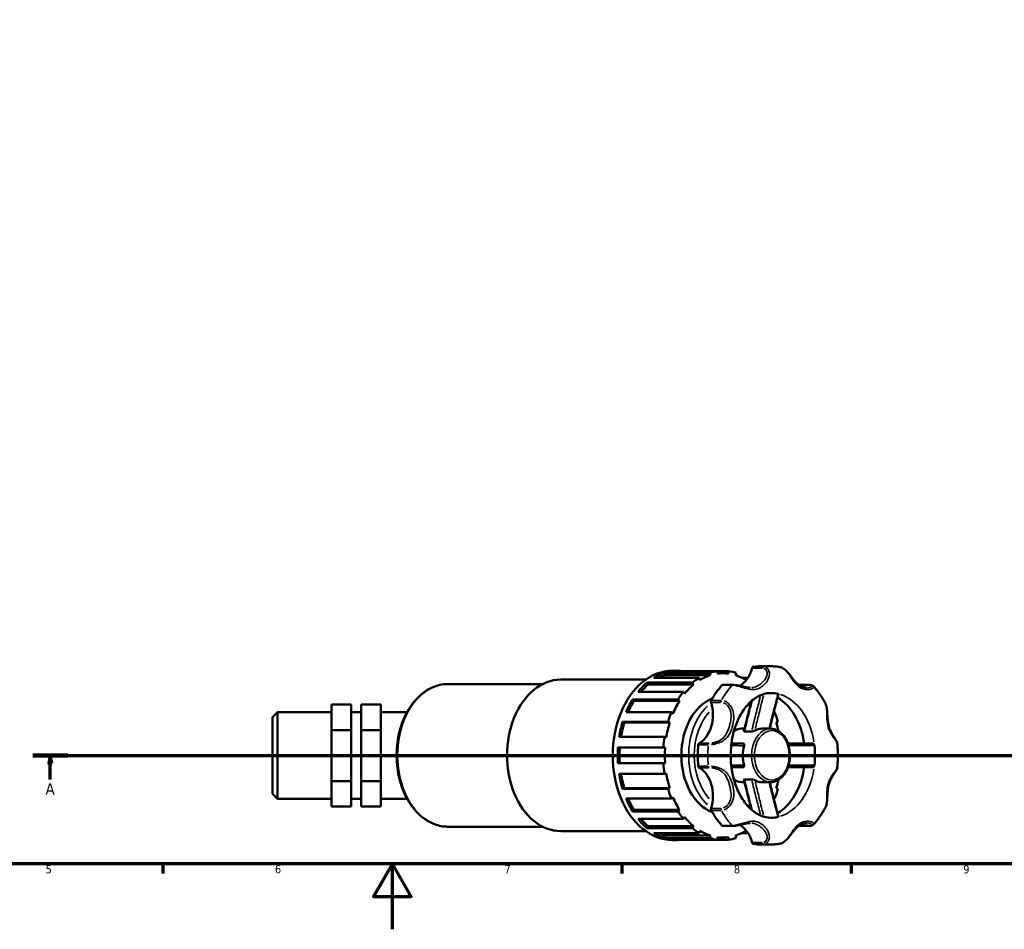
# Model space of a CAD drawing. Header units: millimetres. Extents: x 0 to 973, y 0 to 1098.
# Tile 2 of 6: x 307 to 607, y 0 to 278. Entities that reach past the tile are written whole.
import ezdxf

# ---------------------------------------------------------------- set-up
doc = ezdxf.new("R2010")
doc.units = ezdxf.units.MM
doc.linetypes.add('CHAIN', pattern=[0.7087, 0.4724, -0.0591, 0.1181, -0.0591])
for name, color, linetype, lineweight in [('Border (ISO)', 7, 'Continuous', 70), ('Section Line (ISO)', 7, 'CHAIN', 70), ('Visible (ISO)', 7, 'Continuous', 50), ('Visible Narrow (ISO)', 7, 'Continuous', 35)]:
    doc.layers.add(name, color=color, linetype=linetype, lineweight=lineweight)
doc.styles.add('Label Text (ISO)', font='tahoma.ttf')
doc.styles.add('Note Text (ISO)', font='tahoma.ttf')

# ---------------------------------------------------------------- blocks, each defined once
blk = doc.blocks.new('Borders Default Border')
at = {"layer": 'Border (ISO)'}
for p, q in [((350.42, 20), (350.42, 17.1)), ((490.58, 20), (490.58, 17.1)), ((560.67, 20), (560.67, 17.1))]:
    blk.add_line(p, q, dxfattribs=at)
at = {"layer": 'Border (ISO)', "flags": 128}
for points in [[(20, 20), (20, 574), (821, 574), (821, 20), (20, 20)], [(420.5, 0), (420.5, 20), (414.73, 10), (426.27, 10), (420.5, 20)]]:
    blk.add_lwpolyline(points, dxfattribs=at)
at = {"layer": 'Border (ISO)', "color": 232, "true_color": 0xca0064, "char_height": 2.5, "attachment_point": 7, "style": 'Note Text (ISO)'}
for s, insert in [('5', (314.64, 17.05)), ('6', (384.66, 17.05)), ('7', (454.77, 17.1)), ('8', (524.81, 17.04)), ('9', (594.88, 17.05))]:
    blk.add_mtext(s, dxfattribs=dict(at, insert=insert))
blk = doc.blocks.new('2dTransSection0')
at = {"layer": 'Section Line (ISO)', "linetype": 'CHAIN'}
blk.add_line((310.66, 53.13), (812.62, 53.13), dxfattribs=at)
at = {"layer": 'Section Line (ISO)', "linetype": 'Continuous', "lineweight": 140}
blk.add_line((310.66, 53.13), (321.43, 53.13), dxfattribs=at)
at = {"layer": 'Section Line (ISO)', "linetype": 'Continuous'}
for p, q in [((316.04, 53.13), (315.54, 50.63)), ((316.04, 50.63), (316.04, 53.13)), ((316.54, 50.63), (316.04, 53.13)), ((315.54, 50.63), (316.54, 50.63)), ((316.04, 45.78), (316.04, 50.63))]:
    blk.add_line(p, q, dxfattribs=at)
at = {"layer": 'Section Line (ISO)', "linetype": 'Continuous', "flags": 128}
blk.add_lwpolyline([(316.54, 50.63), (316.04, 53.13), (315.54, 50.63), (316.54, 50.63)], dxfattribs=at)
at = {"layer": 'Section Line (ISO)'}
blk.add_solid([(316.54, 50.63), (316.04, 53.13), (315.54, 50.63), (316.54, 50.63)], dxfattribs=at)
at = {"layer": 'Section Line (ISO)', "insert": (314.56, 41.13), "char_height": 3.5, "attachment_point": 7, "style": 'Label Text (ISO)'}
blk.add_mtext('A', dxfattribs=at)

msp = doc.modelspace()

# ---------------------------------------------------------------- linework, layer by layer
at = {"layer": 'Visible (ISO)'}
for p, q in [((503.626, 78.369), (517.486, 78.369)), ((503.626, 78.369), (503.796, 77.628)), ((519.774, 78.882), (505.914, 78.882)), ((506.085, 78.995), (507.625, 78.995)), ((517.486, 78.369), (517.657, 77.628)), ((519.774, 78.882), (523.197, 78.882)), ((519.774, 78.102), (519.774, 78.882)), ((521.486, 78.219), (519.774, 78.219)), ((523.197, 78.882), (523.197, 78.102)), ((525.314, 77.628), (525.485, 78.369)), ((533.044, 80.357), (536.124, 80.357)), ((471.914, 76.273), (497.917, 76.273)), ((498.307, 75.386), (512.167, 75.386)), ((498.307, 75.386), (498.631, 74.756)), ((514.231, 76.874), (500.371, 76.874)), ((517.657, 77.628), (503.796, 77.628)), ((512.167, 75.386), (512.491, 74.756)), ((514.402, 76.132), (514.231, 76.874)), ((527.217, 76.874), (528.74, 76.874)), ((528.74, 76.874), (528.569, 76.132)), ((437.488, 74.912), (466.385, 74.912)), ((509.399, 72.542), (495.538, 72.542)), ((512.491, 74.756), (498.631, 74.756)), ((509.723, 71.911), (509.399, 72.542)), ((524.502, 74.677), (521.422, 74.677)), ((544.666, 74.677), (547.746, 74.677)), ((493.9, 70.225), (507.761, 70.225)), ((493.9, 70.225), (494.346, 69.767)), ((508.206, 69.767), (494.346, 69.767)), ((507.761, 70.225), (508.206, 69.767)), ((383.931, 64.842), (385.441, 66.352)), ((385.441, 66.352), (385.441, 39.911)), ((385.441, 66.352), (401.931, 66.352)), ((401.931, 68.72), (407.971, 68.72)), ((401.931, 60.876), (401.931, 68.72)), ((407.971, 60.876), (407.971, 68.72)), ((407.971, 66.352), (410.991, 66.352)), ((410.991, 68.72), (410.991, 60.876)), ((410.991, 68.72), (417.031, 68.72)), ((417.031, 68.72), (417.031, 60.876)), ((417.031, 66.352), (425.003, 66.352)), ((505.749, 66.309), (491.888, 66.309)), ((506.195, 65.851), (505.749, 66.309)), ((537.222, 66.309), (536.932, 66.011)), ((537.007, 66.309), (537.222, 66.309)), ((383.931, 41.421), (383.931, 64.842)), ((490.837, 63.39), (504.697, 63.39)), ((490.837, 63.39), (491.361, 63.15)), ((504.697, 63.39), (505.221, 63.15)), ((537.75, 63.15), (538.274, 63.39)), ((401.931, 60.876), (407.971, 60.876)), ((401.931, 45.288), (401.931, 60.876)), ((407.971, 45.288), (407.971, 60.876)), ((410.991, 60.876), (410.991, 45.288)), ((410.991, 60.876), (417.031, 60.876)), ((417.031, 60.876), (417.031, 45.288)), ((505.221, 63.15), (491.361, 63.15)), ((527.161, 61.299), (528.075, 61.299)), ((528.065, 60.448), (530.235, 60.448)), ((533.321, 61.299), (535.974, 61.299)), ((503.64, 58.787), (489.779, 58.787)), ((504.164, 58.546), (503.64, 58.787)), ((489.417, 55.552), (503.277, 55.552)), ((503.277, 55.552), (503.828, 55.552)), ((503.277, 50.712), (489.417, 50.712)), ((503.828, 50.712), (503.277, 50.712)), ((401.931, 45.288), (407.971, 45.288)), ((401.931, 37.543), (401.931, 45.288)), ((407.971, 37.543), (407.971, 45.288)), ((410.991, 45.288), (410.991, 37.543)), ((410.991, 45.288), (417.031, 45.288)), ((417.031, 45.288), (417.031, 37.543)), ((489.779, 47.476), (503.64, 47.476)), ((503.64, 47.476), (504.164, 47.717)), ((528.065, 45.815), (530.235, 45.815)), ((491.361, 43.114), (490.837, 42.873)), ((504.697, 42.873), (490.837, 42.873)), ((505.221, 43.114), (491.361, 43.114)), ((505.221, 43.114), (504.697, 42.873)), ((527.161, 44.964), (528.075, 44.964)), ((533.321, 44.964), (535.974, 44.964)), ((538.274, 42.873), (537.75, 43.114)), ((383.931, 41.421), (385.441, 39.911)), ((385.441, 39.911), (401.931, 39.911)), ((407.971, 39.911), (410.991, 39.911)), ((417.031, 39.911), (425.003, 39.911)), ((491.888, 39.954), (505.749, 39.954)), ((505.749, 39.954), (506.195, 40.412)), ((536.932, 40.252), (537.222, 39.954)), ((537.222, 39.954), (537.007, 39.954)), ((401.931, 37.543), (407.971, 37.543)), ((410.991, 37.543), (417.031, 37.543)), ((494.346, 36.496), (493.9, 36.038)), ((508.206, 36.496), (494.346, 36.496)), ((508.206, 36.496), (507.761, 36.038)), ((507.761, 36.038), (493.9, 36.038)), ((495.538, 33.722), (509.399, 33.722)), ((509.399, 33.722), (509.723, 34.352)), ((437.488, 31.352), (466.385, 31.352)), ((498.631, 31.507), (498.307, 30.877)), ((512.167, 30.877), (498.307, 30.877)), ((512.491, 31.507), (498.631, 31.507)), ((512.491, 31.507), (512.167, 30.877)), ((514.231, 29.389), (514.402, 30.131)), ((521.422, 31.586), (524.502, 31.586)), ((528.569, 30.131), (528.74, 29.389)), ((547.746, 31.586), (544.666, 31.586)), ((471.914, 29.99), (497.917, 29.99)), ((500.371, 29.389), (514.231, 29.389)), ((503.796, 28.635), (503.626, 27.894)), ((517.486, 27.894), (503.626, 27.894)), ((517.657, 28.635), (503.796, 28.635)), ((505.914, 27.381), (519.774, 27.381)), ((506.085, 27.268), (507.625, 27.268)), ((517.657, 28.635), (517.486, 27.894)), ((519.774, 27.381), (519.774, 28.161)), ((521.486, 28.044), (519.774, 28.044)), ((523.197, 27.381), (519.774, 27.381)), ((523.197, 28.161), (523.197, 27.381)), ((525.485, 27.894), (525.314, 28.635)), ((528.74, 29.389), (527.217, 29.389)), ((533.044, 25.907), (536.124, 25.907))]:
    msp.add_line(p, q, dxfattribs=at)
for centre, major_axis, start_param, end_param in [((506.085, 53.132), (0, 25.864), 0, 3.1415927), ((507.625, 53.132), (0, 25.864), 0.2204549, 0.4078636), ((507.625, 53.132), (0, 25.864), 6.189481, 6.3768896), ((521.486, 53.132), (0, 25.864), 0.0937043, 0.2204549), ((521.486, 53.132), (0, 25.088), 6.186574, 6.3797966), ((521.486, 53.132), (0, 25.864), 6.0627304, 6.189481), ((524.282, 83.048), (0, -9.24), 0.3543387, 1.2086624), ((530.792, 79.56), (0, 0.605), 0.1199383, 1.2086624), ((533.044, 53.132), (0, 27.225), 0, 0.1199383), ((471.914, 53.132), (0, 23.141), 0, 3.1415927), ((507.625, 53.132), (0, 25.864), 0.5346142, 0.7220229), ((507.625, 53.132), (0, 25.088), 0.217548, 0.3290147), ((521.486, 53.132), (0, -25.864), 3.5494562, 3.6762069), ((521.486, 53.132), (0, 25.088), 0.217548, 0.4107706), ((521.486, 53.132), (0, 25.088), 5.8724147, 6.0656373), ((521.486, 53.132), (0, 25.864), 5.8582089, 5.8753217), ((507.625, 53.132), (0, -25.088), 3.6732999, 3.8277587), ((521.486, 53.132), (0, -25.864), 3.8636155, 3.9903661), ((521.486, 53.132), (0, -25.088), 3.6732999, 3.8665225), ((533.044, 53.132), (0, -27.225), 3.8070525, 4.0469291), ((521.422, 74.072), (0, 0.605), 0, 0.6654598), ((536.124, 53.132), (0, 19.058), 6.1255075, 6.2831853), ((544.666, 74.072), (0, 0.605), 0, 0.0705857), ((507.625, 53.132), (0, 25.864), 0.8487735, 1.0361821), ((507.625, 53.132), (0, -25.088), 3.9874591, 4.15936), ((521.486, 53.132), (0, -25.088), 3.9874591, 4.1806818), ((521.486, 53.132), (0, 17.969), 0.2602148, 2.8813778), ((511.89, 65.524), (0, -9.24), 0.3621339, 1.9940606), ((518.237, 69.567), (0, -0.605), 4.0469291, 5.1356532), ((533.044, 53.132), (0, 19.057), 4.9040362, 5.8957875), ((521.486, 53.132), (0, -25.864), 4.1777748, 4.3045254), ((521.486, 53.132), (0, 25.864), 5.1202526, 5.2470032), ((507.625, 53.132), (0, 25.864), 1.1629327, 1.3503414), ((507.625, 53.132), (0, -25.088), 4.3016184, 4.4849977), ((521.486, 53.132), (0, -25.088), 4.3016184, 4.494841), ((527.161, 53.132), (0, 8.168), 0, 0.4091136), ((533.321, 53.132), (0, 8.168), 0, 0.3695748), ((521.486, 53.132), (0, 25.088), 5.0138607, 5.1231596), ((521.486, 53.132), (0, -25.864), 4.491934, 4.6186847), ((507.625, 53.132), (0, 25.864), 1.477092, 1.6645006), ((507.625, 53.132), (0, -25.088), 4.6157777, 4.8090003), ((521.486, 53.132), (0, -25.088), 4.6157777, 4.8090003), ((533.044, 53.132), (0, -27.225), 4.5924507, 4.8323273), ((514.356, 56.317), (0, 0.605), 0.3621339, 1.450858), ((533.321, 53.132), (0, -8.168), 4.3428142, 5.0819638), ((536.124, 53.132), (0, 19.058), 4.5547112, 4.8700668), ((521.486, 53.132), (0, -25.864), 4.8060933, 4.9328439), ((514.356, 49.947), (0, -0.605), 4.8323273, 5.9210514), ((511.89, 40.74), (0, 9.24), 4.2891247, 5.9210514), ((533.044, 53.132), (0, -19.057), 0.3873978, 1.3791491), ((507.625, 53.132), (0, 25.864), 1.7912513, 1.9786599), ((507.625, 53.132), (0, -25.088), 4.9397802, 5.1231596), ((521.486, 53.132), (0, -25.088), 4.9299369, 5.1231596), ((527.161, 53.132), (0, -8.167), 5.8740717, 6.2831853), ((533.321, 53.132), (0, -8.167), 5.9136105, 6.2831853), ((521.486, 53.132), (0, 25.088), 4.3016184, 4.4109173), ((521.486, 53.132), (0, -25.864), 5.1202526, 5.2470032), ((521.486, 53.132), (0, 25.864), 4.1777748, 4.3045254), ((507.625, 53.132), (0, 25.864), 2.1054105, 2.2928192), ((507.625, 53.132), (0, -25.088), 5.265418, 5.4373188), ((521.486, 53.132), (0, -25.088), 5.2440962, 5.4373188), ((518.237, 36.696), (0, -0.605), 4.2891247, 5.3778488), ((533.044, 53.132), (0, -27.225), 5.3778488, 5.6177255), ((507.625, 53.132), (0, 25.864), 2.4195698, 2.6069784), ((507.625, 53.132), (0, -25.088), 5.5970192, 5.7514781), ((521.486, 53.132), (0, -25.864), 5.4344118, 5.5611625), ((521.486, 53.132), (0, -25.088), 5.5582555, 5.7514781), ((536.124, 53.132), (0, -19.057), 0, 0.1576778), ((521.486, 53.132), (0, -25.864), 5.7485711, 5.8753217), ((521.486, 53.132), (0, -25.088), 5.8724147, 6.0656373), ((521.422, 32.191), (0, -0.605), 5.6177255, 6.2831853), ((521.486, 53.132), (0, -25.088), 0.217548, 0.4107706), ((524.282, 23.215), (0, 9.24), 5.0745229, 5.9288438), ((544.666, 32.191), (0, -0.605), 6.2125201, 6.2831853), ((507.625, 53.132), (0, -25.864), 5.8753217, 6.0627304), ((507.625, 53.132), (0, -25.088), 5.9541706, 6.0656373), ((507.625, 53.132), (0, -25.864), 6.189481, 6.3768896), ((521.486, 53.132), (0, -25.864), 6.0627304, 6.189481), ((521.486, 53.132), (0, -25.088), 6.186574, 6.3797966), ((521.486, 53.132), (0, -25.864), 0.0937043, 0.2204549), ((521.486, 53.132), (0, 25.864), 3.5494562, 3.5665691), ((530.792, 26.703), (0, -0.605), 5.0745229, 6.163247), ((533.044, 53.132), (0, -27.225), 6.163247, 6.2831853)]:
    msp.add_ellipse(centre, major_axis=major_axis, ratio=0.7071068, start_param=start_param, end_param=end_param, dxfattribs=at)
for points, knots in [([(538.779, 80.13), (538.603, 80.161), (538.427, 80.188), (538.075, 80.236), (537.898, 80.257), (537.544, 80.293), (537.367, 80.308), (537.012, 80.332), (536.835, 80.341), (536.48, 80.354), (536.302, 80.357), (536.124, 80.357)], [3.02116393, 3.02116393, 3.02116393, 3.02116393, 3.04524968, 3.04524968, 3.06933542, 3.06933542, 3.09342117, 3.09342117, 3.11750691, 3.11750691, 3.14159265, 3.14159265, 3.14159265, 3.14159265]), ([(547.326, 73.808), (547.125, 73.808), (546.907, 73.825), (546.406, 73.901), (546.12, 73.971), (545.562, 74.162), (545.289, 74.283), (544.768, 74.576), (544.519, 74.747), (544.04, 75.142), (543.809, 75.366), (543.349, 75.87), (543.12, 76.15), (542.697, 76.696), (542.505, 76.952), (542.142, 77.432), (541.975, 77.651), (541.648, 78.06), (541.491, 78.249), (541.03, 78.769), (540.708, 79.093), (540.042, 79.617), (539.704, 79.826), (539.162, 80.042), (538.972, 80.098), (538.779, 80.13)], [0.6009257, 0.6009257, 0.6009257, 0.6009257, 0.7078048, 0.7078048, 0.8410884, 0.8410884, 0.9743721, 0.9743721, 1.1076557, 1.1076557, 1.2409393, 1.2409393, 1.374223, 1.374223, 1.4787073, 1.4787073, 1.5617367, 1.5617367, 1.6322048, 1.6322048, 1.759085, 1.759085, 1.8737904, 1.8737904, 1.9337621, 1.9337621, 1.9337621, 1.9337621]), ([(437.488, 74.912), (435.844, 74.912), (434.201, 74.551), (431.067, 73.15), (429.581, 72.097), (426.894, 69.392), (425.703, 67.723), (423.751, 63.943), (422.996, 61.828), (422.003, 57.376), (421.765, 55.039), (421.83, 50.379), (422.132, 48.057), (423.25, 43.658), (424.065, 41.582), (426.137, 37.887), (427.391, 36.269), (430.215, 33.677), (431.781, 32.696), (434.748, 31.601), (436.118, 31.352), (437.488, 31.352)], [3.1415927, 3.1415927, 3.1415927, 3.1415927, 3.4478676, 3.4478676, 3.7603378, 3.7603378, 4.0817442, 4.0817442, 4.4066839, 4.4066839, 4.7320572, 4.7320572, 5.0573655, 5.0573655, 5.3827424, 5.3827424, 5.7074925, 5.7074925, 6.0279768, 6.0279768, 6.2831853, 6.2831853, 6.2831853, 6.2831853]), ([(536.124, 72.189), (534.654, 72.189), (533.163, 71.767), (530.48, 70.088), (529.301, 69.01), (527.277, 66.353), (526.414, 64.832), (525.037, 61.445), (524.519, 59.584), (523.889, 55.693), (523.779, 53.664), (523.986, 49.656), (524.303, 47.677), (525.316, 43.99), (526.011, 42.281), (527.675, 39.298), (528.642, 38.026), (530.73, 35.982), (531.851, 35.23), (534.023, 34.29), (535.076, 34.074), (536.124, 34.074)], [3.1415927, 3.1415927, 3.1415927, 3.1415927, 3.5581111, 3.5581111, 3.8898766, 3.8898766, 4.1906431, 4.1906431, 4.4874344, 4.4874344, 4.7850779, 4.7850779, 5.0830796, 5.0830796, 5.3801974, 5.3801974, 5.6776551, 5.6776551, 5.9862192, 5.9862192, 6.2831853, 6.2831853, 6.2831853, 6.2831853]), ([(529.801, 73.808), (529.532, 73.808), (529.243, 73.83), (528.613, 73.918), (528.271, 73.984), (527.548, 74.145), (527.168, 74.238), (526.43, 74.411), (526.073, 74.49), (525.379, 74.613), (525.043, 74.656), (524.655, 74.675), (524.578, 74.677), (524.502, 74.677)], [1.37444953, 1.37444953, 1.37444953, 1.37444953, 1.49463585, 1.49463585, 1.61482217, 1.61482217, 1.73248131, 1.73248131, 1.83965298, 1.83965298, 1.94786832, 1.94786832, 1.97538112, 1.97538112, 1.97538112, 1.97538112]), ([(547.746, 74.677), (547.852, 74.677), (547.954, 74.673), (548.151, 74.657), (548.246, 74.644), (548.429, 74.61), (548.517, 74.587), (548.688, 74.529), (548.771, 74.493), (548.934, 74.398), (549.015, 74.338), (549.089, 74.258)], [0, 0, 0, 0, 0.03863304, 0.03863304, 0.07726608, 0.07726608, 0.11589912, 0.11589912, 0.15453216, 0.15453216, 0.19316521, 0.19316521, 0.19316521, 0.19316521]), ([(552.767, 69.034), (552.561, 69.419), (552.347, 69.797), (551.902, 70.541), (551.672, 70.905), (551.197, 71.619), (550.951, 71.969), (550.445, 72.652), (550.184, 72.985), (549.647, 73.635), (549.372, 73.951), (549.089, 74.258)], [2.21910908, 2.21910908, 2.21910908, 2.21910908, 2.27270278, 2.27270278, 2.32629648, 2.32629648, 2.37989018, 2.37989018, 2.43348389, 2.43348389, 2.48707759, 2.48707759, 2.48707759, 2.48707759]), ([(527.893, 60.539), (528.074, 61.3), (528.258, 62.058), (528.63, 63.573), (528.817, 64.33), (529.194, 65.841), (529.383, 66.596), (529.763, 68.106), (529.954, 68.86), (530.152, 69.645), (530.16, 69.675), (530.167, 69.706)], [0.05873397, 0.05873397, 0.05873397, 0.05873397, 0.29895972, 0.29895972, 0.53918547, 0.53918547, 0.77941122, 0.77941122, 1.01963697, 1.01963697, 1.02931621, 1.02931621, 1.02931621, 1.02931621]), ([(535.767, 61.299), (535.889, 61.803), (536.012, 62.307), (536.322, 63.567), (536.51, 64.324), (536.887, 65.835), (537.077, 66.591), (537.458, 68.102), (537.648, 68.857), (538.031, 70.367), (538.222, 71.121), (538.414, 71.876)], [0.1686726, 0.1686726, 0.1686726, 0.1686726, 0.3288359, 0.3288359, 0.5694745, 0.5694745, 0.8101131, 0.8101131, 1.0507516, 1.0507516, 1.2913902, 1.2913902, 1.2913902, 1.2913902]), ([(538.24, 71.953), (538.293, 71.941), (538.335, 71.929), (538.396, 71.904), (538.412, 71.892), (538.414, 71.879), (538.414, 71.878), (538.414, 71.876)], [0, 0, 0, 0, 0.02273796, 0.02273796, 0.047465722, 0.047465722, 0.051091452, 0.051091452, 0.051091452, 0.051091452]), ([(556.381, 56.863), (556.362, 57.046), (556.308, 57.197), (556.16, 57.536), (556.052, 57.72), (555.807, 58.117), (555.668, 58.328), (555.362, 58.797), (555.194, 59.058), (554.825, 59.668), (554.625, 60.024), (554.259, 60.778), (554.092, 61.178), (553.816, 62.005), (553.706, 62.432), (553.539, 63.314), (553.482, 63.768), (553.402, 64.696), (553.379, 65.171), (553.338, 66.028), (553.32, 66.408), (553.266, 67.08), (553.236, 67.373), (553.15, 67.904), (553.1, 68.143), (552.964, 68.604), (552.879, 68.826), (552.767, 69.034)], [0.2810171, 0.2810171, 0.2810171, 0.2810171, 0.3540343, 0.3540343, 0.4504992, 0.4504992, 0.5509419, 0.5509419, 0.6633408, 0.6633408, 0.8033701, 0.8033701, 0.9488157, 0.9488157, 1.0942613, 1.0942613, 1.2397069, 1.2397069, 1.3844231, 1.3844231, 1.4975375, 1.4975375, 1.585862, 1.585862, 1.6606674, 1.6606674, 1.7354729, 1.7354729, 1.7354729, 1.7354729]), ([(528.065, 60.448), (528.013, 60.448), (527.969, 60.454), (527.911, 60.479), (527.895, 60.495), (527.891, 60.523), (527.891, 60.531), (527.893, 60.539)], [0, 0, 0, 0, 0.022346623, 0.022346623, 0.043083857, 0.043083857, 0.050164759, 0.050164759, 0.050164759, 0.050164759]), ([(531.235, 60.748), (531.18, 60.717), (531.114, 60.686), (530.958, 60.62), (530.866, 60.586), (530.672, 60.524), (530.571, 60.496), (530.43, 60.467), (530.387, 60.46), (530.306, 60.451), (530.269, 60.448), (530.235, 60.448)], [0, 0, 0, 0, 0.02505347, 0.02505347, 0.05436088, 0.05436088, 0.08579114, 0.08579114, 0.10059889, 0.10059889, 0.11493748, 0.11493748, 0.11493748, 0.11493748]), ([(535.974, 44.964), (536.591, 44.964), (537.208, 45.096), (538.387, 45.61), (538.947, 45.997), (539.965, 46.996), (540.419, 47.617), (541.166, 49.027), (541.456, 49.819), (541.84, 51.489), (541.934, 52.366), (541.917, 54.117), (541.806, 54.99), (541.389, 56.648), (541.082, 57.432), (540.297, 58.828), (539.82, 59.442), (538.743, 60.422), (538.146, 60.794), (537.014, 61.206), (536.494, 61.299), (535.974, 61.299)], [0, 0, 0, 0, 0.2987473, 0.2987473, 0.6063437, 0.6063437, 0.9279521, 0.9279521, 1.2558028, 1.2558028, 1.5845638, 1.5845638, 1.9132418, 1.9132418, 2.2420011, 2.2420011, 2.5696062, 2.5696062, 2.8899897, 2.8899897, 3.1415927, 3.1415927, 3.1415927, 3.1415927]), ([(527.628, 56.762), (527.386, 56.762), (527.146, 56.762), (526.573, 56.762), (526.242, 56.762), (525.912, 56.762), (525.367, 56.762), (524.825, 56.762), (524.216, 56.762), (524.146, 56.762), (524.077, 56.762)], [0.31780677, 0.31780677, 0.31780677, 0.31780677, 0.48119202, 0.48119202, 0.70975176, 0.70975176, 0.70975176, 1.08764587, 1.08764587, 1.13629515, 1.13629515, 1.13629515, 1.13629515]), ([(527.628, 56.762), (527.685, 56.762), (527.737, 56.747), (527.834, 56.69), (527.876, 56.644), (527.941, 56.522), (527.961, 56.444), (527.969, 56.313), (527.968, 56.268), (527.958, 56.175), (527.949, 56.129), (527.936, 56.082)], [0, 0, 0, 0, 0.02420718, 0.02420718, 0.05285552, 0.05285552, 0.08420697, 0.08420697, 0.09979234, 0.09979234, 0.11487571, 0.11487571, 0.11487571, 0.11487571]), ([(548.871, 56.762), (547.611, 56.762), (546.351, 56.762), (543.904, 56.762), (542.715, 56.762), (541.528, 56.762), (541.456, 56.762), (541.383, 56.762), (541.311, 56.762)], [0.3409578, 0.3409578, 0.3409578, 0.3409578, 0.75877217, 0.75877217, 1.15374565, 1.15374565, 1.15374565, 1.17786946, 1.17786946, 1.17786946, 1.17786946]), ([(548.871, 56.762), (548.933, 56.762), (548.997, 56.745), (549.124, 56.679), (549.186, 56.629), (549.292, 56.506), (549.337, 56.435), (549.387, 56.319), (549.4, 56.281), (549.421, 56.203), (549.428, 56.164), (549.433, 56.124)], [0, 0, 0, 0, 0.02641809, 0.02641809, 0.05390343, 0.05390343, 0.08010941, 0.08010941, 0.09230476, 0.09230476, 0.10432418, 0.10432418, 0.10432418, 0.10432418]), ([(556.381, 49.4), (556.432, 49.895), (556.472, 50.391), (556.533, 51.386), (556.553, 51.884), (556.574, 52.882), (556.574, 53.381), (556.553, 54.379), (556.533, 54.877), (556.472, 55.872), (556.432, 56.369), (556.381, 56.863)], [1.42702002, 1.42702002, 1.42702002, 1.42702002, 1.48453054, 1.48453054, 1.54204107, 1.54204107, 1.59955159, 1.59955159, 1.65706211, 1.65706211, 1.71457263, 1.71457263, 1.71457263, 1.71457263]), ([(524.077, 49.502), (524.117, 49.502), (524.158, 49.502), (524.762, 49.502), (525.328, 49.502), (525.898, 49.502), (526.235, 49.502), (526.573, 49.502), (527.15, 49.502), (527.388, 49.502), (527.628, 49.502)], [0.73041836, 0.73041836, 0.73041836, 0.73041836, 0.75877217, 0.75877217, 1.15374565, 1.15374565, 1.15374565, 1.38704178, 1.38704178, 1.54890686, 1.54890686, 1.54890686, 1.54890686]), ([(527.936, 50.181), (527.957, 50.103), (527.968, 50.027), (527.968, 49.871), (527.955, 49.793), (527.902, 49.657), (527.861, 49.599), (527.782, 49.541), (527.754, 49.526), (527.694, 49.507), (527.662, 49.502), (527.628, 49.502)], [0, 0, 0, 0, 0.02505391, 0.02505391, 0.05436177, 0.05436177, 0.08579186, 0.08579186, 0.10059941, 0.10059941, 0.11493748, 0.11493748, 0.11493748, 0.11493748]), ([(541.311, 49.502), (541.373, 49.502), (541.436, 49.502), (541.499, 49.502), (542.634, 49.502), (543.772, 49.502), (546.229, 49.502), (547.55, 49.502), (548.871, 49.502)], [0.68884407, 0.68884407, 0.68884407, 0.68884407, 0.70975176, 0.70975176, 0.70975176, 1.08764587, 1.08764587, 1.52575571, 1.52575571, 1.52575571, 1.52575571]), ([(549.433, 50.139), (549.424, 50.064), (549.405, 49.99), (549.346, 49.845), (549.305, 49.776), (549.206, 49.653), (549.147, 49.601), (549.049, 49.544), (549.013, 49.528), (548.942, 49.507), (548.906, 49.502), (548.871, 49.502)], [0, 0, 0, 0, 0.02273811, 0.02273811, 0.0474661, 0.0474661, 0.07426347, 0.07426347, 0.08926434, 0.08926434, 0.10413827, 0.10413827, 0.10413827, 0.10413827]), ([(552.767, 37.23), (552.931, 37.536), (553.04, 37.873), (553.217, 38.671), (553.266, 39.14), (553.322, 39.914), (553.337, 40.218), (553.369, 40.889), (553.386, 41.255), (553.44, 42.06), (553.482, 42.496), (553.61, 43.37), (553.7, 43.807), (553.938, 44.654), (554.085, 45.063), (554.428, 45.853), (554.623, 46.233), (555.038, 46.959), (555.258, 47.305), (555.636, 47.886), (555.797, 48.129), (556.043, 48.529), (556.137, 48.691), (556.293, 49.022), (556.36, 49.191), (556.381, 49.4)], [0.2399193, 0.2399193, 0.2399193, 0.2399193, 0.3502591, 0.3502591, 0.491064, 0.491064, 0.5818288, 0.5818288, 0.692697, 0.692697, 0.8299485, 0.8299485, 0.9753942, 0.9753942, 1.1208399, 1.1208399, 1.2662855, 1.2662855, 1.4117312, 1.4117312, 1.5268686, 1.5268686, 1.6106223, 1.6106223, 1.6943761, 1.6943761, 1.6943761, 1.6943761]), ([(527.893, 45.724), (527.891, 45.733), (527.89, 45.74), (527.895, 45.769), (527.912, 45.785), (527.971, 45.809), (528.014, 45.815), (528.065, 45.815)], [0.039651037, 0.039651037, 0.039651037, 0.039651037, 0.047036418, 0.047036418, 0.067898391, 0.067898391, 0.089877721, 0.089877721, 0.089877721, 0.089877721]), ([(530.167, 36.558), (530.16, 36.588), (530.152, 36.618), (529.954, 37.403), (529.763, 38.157), (529.383, 39.667), (529.194, 40.422), (528.817, 41.933), (528.63, 42.69), (528.258, 44.205), (528.074, 44.963), (527.893, 45.724)], [0.3439245, 0.3439245, 0.3439245, 0.3439245, 0.35360371, 0.35360371, 0.59382946, 0.59382946, 0.83405521, 0.83405521, 1.07428096, 1.07428096, 1.31450671, 1.31450671, 1.31450671, 1.31450671]), ([(530.235, 45.815), (530.292, 45.815), (530.359, 45.808), (530.515, 45.78), (530.607, 45.758), (530.798, 45.701), (530.899, 45.665), (531.039, 45.609), (531.083, 45.59), (531.165, 45.552), (531.202, 45.534), (531.235, 45.516)], [0, 0, 0, 0, 0.02420671, 0.02420671, 0.05285452, 0.05285452, 0.08420606, 0.08420606, 0.09979172, 0.09979172, 0.11487572, 0.11487572, 0.11487572, 0.11487572]), ([(538.414, 34.387), (538.222, 35.142), (538.031, 35.897), (537.648, 37.407), (537.458, 38.162), (537.077, 39.672), (536.887, 40.428), (536.51, 41.94), (536.322, 42.696), (536.012, 43.956), (535.889, 44.46), (535.767, 44.964)], [0.0817159, 0.0817159, 0.0817159, 0.0817159, 0.3223545, 0.3223545, 0.5629931, 0.5629931, 0.8036316, 0.8036316, 1.0442702, 1.0442702, 1.2044336, 1.2044336, 1.2044336, 1.2044336]), ([(549.089, 32.005), (549.372, 32.312), (549.647, 32.629), (550.184, 33.278), (550.445, 33.611), (550.951, 34.294), (551.197, 34.644), (551.672, 35.358), (551.902, 35.723), (552.347, 36.466), (552.561, 36.845), (552.767, 37.23)], [0.65451507, 0.65451507, 0.65451507, 0.65451507, 0.70810877, 0.70810877, 0.76170247, 0.76170247, 0.81529617, 0.81529617, 0.86888987, 0.86888987, 0.92248357, 0.92248357, 0.92248357, 0.92248357]), ([(538.414, 34.387), (538.414, 34.387), (538.414, 34.386), (538.416, 34.375), (538.401, 34.362), (538.355, 34.343), (538.336, 34.336), (538.293, 34.323), (538.268, 34.317), (538.24, 34.311)], [0.053190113, 0.053190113, 0.053190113, 0.053190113, 0.053903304, 0.053903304, 0.080109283, 0.080109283, 0.092304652, 0.092304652, 0.104324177, 0.104324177, 0.104324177, 0.104324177]), ([(524.502, 31.586), (524.826, 31.586), (525.183, 31.623), (525.905, 31.74), (526.267, 31.816), (526.978, 31.98), (527.327, 32.065), (528.015, 32.224), (528.351, 32.296), (528.992, 32.404), (529.295, 32.438), (529.652, 32.454), (529.727, 32.455), (529.801, 32.455)], [0, 0, 0, 0, 0.11811956, 0.11811956, 0.22708131, 0.22708131, 0.3339322, 0.3339322, 0.44776496, 0.44776496, 0.5679501, 0.5679501, 0.60092572, 0.60092572, 0.60092572, 0.60092572]), ([(538.779, 26.133), (539.09, 26.186), (539.395, 26.298), (540.012, 26.625), (540.322, 26.851), (540.92, 27.379), (541.206, 27.684), (541.767, 28.341), (542.037, 28.693), (542.611, 29.451), (542.904, 29.845), (543.397, 30.447), (543.599, 30.675), (544.035, 31.116), (544.27, 31.322), (544.762, 31.683), (545.018, 31.838), (545.554, 32.098), (545.833, 32.203), (546.531, 32.398), (546.956, 32.455), (547.326, 32.455)], [0.0416183, 0.0416183, 0.0416183, 0.0416183, 0.1384087, 0.1384087, 0.2473686, 0.2473686, 0.3641006, 0.3641006, 0.4944753, 0.4944753, 0.6597504, 0.6597504, 0.7777834, 0.7777834, 0.9110665, 0.9110665, 1.0443496, 1.0443496, 1.1776327, 1.1776327, 1.3744495, 1.3744495, 1.3744495, 1.3744495]), ([(549.089, 32.005), (549.015, 31.925), (548.934, 31.866), (548.771, 31.77), (548.688, 31.734), (548.517, 31.676), (548.429, 31.654), (548.246, 31.619), (548.151, 31.606), (547.954, 31.59), (547.852, 31.586), (547.746, 31.586)], [1.78220962, 1.78220962, 1.78220962, 1.78220962, 1.82084392, 1.82084392, 1.85947822, 1.85947822, 1.89811252, 1.89811252, 1.93674682, 1.93674682, 1.97538112, 1.97538112, 1.97538112, 1.97538112]), ([(536.124, 25.907), (536.302, 25.907), (536.48, 25.91), (536.835, 25.922), (537.012, 25.931), (537.367, 25.955), (537.544, 25.97), (537.898, 26.006), (538.075, 26.027), (538.427, 26.076), (538.603, 26.103), (538.779, 26.133)], [0, 0, 0, 0, 0.02408574, 0.02408574, 0.04817149, 0.04817149, 0.07225723, 0.07225723, 0.09634298, 0.09634298, 0.12042872, 0.12042872, 0.12042872, 0.12042872])]:
    msp.add_open_spline(points, degree=3, knots=knots, dxfattribs=at)
for points in [[(529.969, 68.92), (529.849, 69.009), (529.728, 69.096), (529.606, 69.18)], [(529.606, 37.083), (529.728, 37.167), (529.849, 37.254), (529.969, 37.344)]]:
    msp.add_open_spline(points, degree=3, dxfattribs=at)
at = {"layer": 'Visible Narrow (ISO)'}
for p, q in [((530.546, 79.775), (533.318, 79.775)), ((533.667, 80.161), (530.895, 80.161)), ((521.312, 74.548), (524.084, 74.548)), ((544.855, 74.623), (547.427, 74.623)), ((518.001, 69.319), (520.773, 69.319)), ((520.827, 69.941), (518.055, 69.941)), ((514.085, 56.389), (516.857, 56.389)), ((517.131, 56.882), (514.358, 56.882)), ((516.857, 49.874), (514.085, 49.874)), ((514.358, 49.381), (517.131, 49.381)), ((520.773, 36.944), (518.001, 36.944)), ((518.055, 36.322), (520.827, 36.322)), ((524.084, 31.716), (521.312, 31.716)), ((547.427, 31.64), (544.855, 31.64)), ((533.318, 26.489), (530.546, 26.489)), ((530.895, 26.102), (533.667, 26.102))]:
    msp.add_line(p, q, dxfattribs=at)
for centre, major_axis, start_param, end_param in [((533.872, 79.56), (0, 0.605), 0.1743745, 1.1542262), ((536.124, 53.132), (0, 27.225), 0.0059969, 0.1139414), ((437.488, 53.132), (0, -21.78), 3.2986723, 6.1261057), ((536.124, 53.132), (0, -27.225), 3.8190463, 4.0349353), ((524.502, 74.072), (0, 0.605), 0.033273, 0.6321868), ((547.746, 74.072), (0, 0.605), 0.0211632, 0.402101), ((521.317, 69.567), (0, 0.605), 0.9597727, 1.9396244), ((536.124, 53.132), (0, 19.058), 4.9328388, 6.0627355), ((523.71, 53.132), (0, -17.969), 3.7254018, 5.6993762), ((524.566, 53.132), (0, 16.759), 0.6589827, 2.4826099), ((524.566, 53.132), (0, 16.759), 5.8306507, 5.8892644), ((535.974, 53.132), (0, 8.167), 0.1570796, 2.984513), ((536.124, 53.132), (0, -27.225), 4.6044445, 4.8203335), ((517.436, 56.317), (0, 0.605), 0.4165701, 1.3964218), ((517.436, 49.947), (0, -0.605), 4.8867635, 5.8666152), ((536.124, 53.132), (0, -19.058), 0.2204498, 1.3503465), ((521.317, 36.696), (0, -0.605), 4.3435609, 5.3234126), ((524.566, 53.132), (0, -16.759), 0.3939209, 0.4525346), ((536.124, 53.132), (0, -27.225), 5.3898427, 5.6057316), ((524.502, 32.191), (0, -0.605), 5.6509985, 6.2499123), ((547.746, 32.191), (0, -0.605), 5.8810843, 6.2620221), ((533.872, 26.703), (0, -0.605), 5.1289591, 6.1088108), ((536.124, 53.132), (0, -27.225), 6.1692439, 6.2771884)]:
    msp.add_ellipse(centre, major_axis=major_axis, ratio=0.7071068, start_param=start_param, end_param=end_param, dxfattribs=at)
msp.add_ellipse((536.402, 53.132), major_axis=(0, -7.563), ratio=0.7071068, dxfattribs=at)
for points, knots in [([(525.157, 74.464), (525.585, 74.396), (526.05, 74.291), (526.923, 74.059), (527.329, 73.94), (528.327, 73.651), (528.891, 73.494), (530.099, 73.249), (530.697, 73.208), (531.796, 73.347), (532.304, 73.522), (533.306, 74.082), (533.8, 74.466), (534.586, 75.304), (534.896, 75.717), (535.372, 76.603), (535.545, 77.072), (535.689, 78.014), (535.662, 78.486), (535.404, 79.232), (535.214, 79.525), (534.851, 79.841), (534.724, 79.925), (534.587, 79.991)], [-1.8766121, -1.8766121, -1.8766121, -1.8766121, -1.7500802, -1.7500802, -1.6403494, -1.6403494, -1.4692199, -1.4692199, -1.2329467, -1.2329467, -1.0016584, -1.0016584, -0.7718468, -0.7718468, -0.5994331, -0.5994331, -0.4379888, -0.4379888, -0.2818306, -0.2818306, -0.1565726, -0.1565726, -0.0987691, -0.0987691, -0.0987691, -0.0987691]), ([(533.936, 79.708), (534.122, 79.651), (534.292, 79.559), (534.642, 79.262), (534.795, 79.026), (534.99, 78.421), (534.994, 78.038), (534.827, 77.267), (534.653, 76.881), (534.187, 76.143), (533.889, 75.794), (533.138, 75.072), (532.669, 74.728), (531.725, 74.195), (531.251, 74.007), (530.598, 73.871), (530.439, 73.846), (530.275, 73.831)], [0.0687225, 0.0687225, 0.0687225, 0.0687225, 0.1565726, 0.1565726, 0.2818306, 0.2818306, 0.4379888, 0.4379888, 0.5994331, 0.5994331, 0.7718468, 0.7718468, 1.0016584, 1.0016584, 1.2329467, 1.2329467, 1.3057271, 1.3057271, 1.3057271, 1.3057271]), ([(539.53, 79.871), (539.81, 79.732), (540.086, 79.546), (540.65, 79.069), (540.934, 78.772), (541.612, 77.969), (541.977, 77.444), (542.769, 76.269), (543.173, 75.649), (544.013, 74.627), (544.452, 74.216), (545.44, 73.605), (545.987, 73.405), (546.969, 73.238), (547.397, 73.226), (548.157, 73.312), (548.495, 73.405), (548.99, 73.665), (549.151, 73.83), (549.177, 73.995), (549.177, 73.997), (549.178, 73.999)], [-1.8467322, -1.8467322, -1.8467322, -1.8467322, -1.7500316, -1.7500316, -1.6403088, -1.6403088, -1.4691619, -1.4691619, -1.2328943, -1.2328943, -1.0016303, -1.0016303, -0.7718408, -0.7718408, -0.5994333, -0.5994333, -0.4379889, -0.4379889, -0.2818308, -0.2818308, -0.2801951, -0.2801951, -0.2801951, -0.2801951]), ([(547.774, 74.618), (547.838, 74.614), (547.9, 74.608), (548.143, 74.577), (548.291, 74.535), (548.528, 74.409), (548.585, 74.318), (548.543, 74.114), (548.403, 74.005), (548.004, 73.866), (547.769, 73.825), (547.507, 73.812)], [0.03004629, 0.03004629, 0.03004629, 0.03004629, 0.06022025, 0.06022025, 0.15657264, 0.15657264, 0.28183076, 0.28183076, 0.43798891, 0.43798891, 0.57087943, 0.57087943, 0.57087943, 0.57087943]), ([(517.938, 56.444), (518.135, 56.466), (518.339, 56.495), (518.986, 56.604), (519.442, 56.709), (520.426, 57.02), (520.941, 57.244), (522.097, 57.929), (522.639, 58.446), (523.536, 59.668), (523.872, 60.391), (524.413, 61.96), (524.619, 62.807), (524.795, 64.307), (524.816, 64.942), (524.686, 66.147), (524.554, 66.717), (524.107, 67.789), (523.795, 68.292), (523.095, 69.052), (522.736, 69.337), (522.192, 69.64), (522.017, 69.72), (521.844, 69.781)], [-1.876627, -1.876627, -1.876627, -1.876627, -1.8192912, -1.8192912, -1.6990077, -1.6990077, -1.5486837, -1.5486837, -1.3120496, -1.3120496, -1.0473396, -1.0473396, -0.7827227, -0.7827227, -0.5991324, -0.5991324, -0.4377875, -0.4377875, -0.2816031, -0.2816031, -0.1564461, -0.1564461, -0.0987698, -0.0987698, -0.0987698, -0.0987698]), ([(521.656, 69.184), (521.801, 69.132), (521.946, 69.065), (522.396, 68.808), (522.689, 68.566), (523.252, 67.915), (523.496, 67.482), (523.828, 66.547), (523.915, 66.044), (523.973, 64.967), (523.929, 64.392), (523.72, 63.014), (523.517, 62.221), (523.022, 60.733), (522.729, 60.038), (521.975, 58.861), (521.525, 58.362), (520.569, 57.704), (520.143, 57.488), (519.326, 57.189), (518.946, 57.088), (518.405, 56.984), (518.234, 56.956), (518.068, 56.936)], [0.0987698, 0.0987698, 0.0987698, 0.0987698, 0.1564461, 0.1564461, 0.2816031, 0.2816031, 0.4377875, 0.4377875, 0.5991324, 0.5991324, 0.7827227, 0.7827227, 1.0473396, 1.0473396, 1.3120496, 1.3120496, 1.5486837, 1.5486837, 1.6990077, 1.6990077, 1.8192912, 1.8192912, 1.876627, 1.876627, 1.876627, 1.876627]), ([(528.179, 60.924), (528.253, 61.231), (528.327, 61.539), (528.564, 62.513), (528.728, 63.179), (528.893, 63.845), (529.202, 65.092), (529.514, 66.338), (529.984, 68.205), (530.141, 68.827), (530.299, 69.448)], [0.11412515, 0.11412515, 0.11412515, 0.11412515, 0.21160403, 0.21160403, 0.42320807, 0.42320807, 0.42320807, 0.81973291, 0.81973291, 1.01775652, 1.01775652, 1.01775652, 1.01775652]), ([(532.855, 70.975), (532.648, 70.157), (532.44, 69.339), (531.874, 67.094), (531.515, 65.668), (531.16, 64.24), (530.979, 63.509), (530.798, 62.777), (530.535, 61.698), (530.451, 61.352), (530.368, 61.005)], [0.1932465, 0.1932465, 0.1932465, 0.1932465, 0.4540893, 0.4540893, 0.9081786, 0.9081786, 0.9081786, 1.1406424, 1.1406424, 1.250577, 1.250577, 1.250577, 1.250577]), ([(531.367, 61.306), (531.41, 61.487), (531.453, 61.668), (531.672, 62.58), (531.849, 63.31), (532.029, 64.04), (532.379, 65.467), (532.734, 66.892), (533.343, 69.321), (533.596, 70.324), (533.85, 71.327)], [-1.1982179, -1.1982179, -1.1982179, -1.1982179, -1.1406424, -1.1406424, -0.9081786, -0.9081786, -0.9081786, -0.4540893, -0.4540893, -0.1341525, -0.1341525, -0.1341525, -0.1341525]), ([(538.104, 71.421), (537.84, 70.384), (537.575, 69.346), (536.948, 66.882), (536.586, 65.454), (536.226, 64.025), (536.043, 63.297), (535.86, 62.569), (535.678, 61.838), (535.677, 61.835), (535.677, 61.833)], [-1.2488463, -1.2488463, -1.2488463, -1.2488463, -0.9182036, -0.9182036, -0.463301, -0.463301, -0.463301, -0.2316505, -0.2316505, -0.2307676, -0.2307676, -0.2307676, -0.2307676]), ([(552.995, 68.453), (553.088, 68.124), (553.144, 67.758), (553.244, 66.585), (553.221, 65.736), (553.242, 64.001), (553.296, 63.111), (553.662, 61.439), (553.976, 60.655), (554.655, 59.448), (554.973, 58.987), (555.554, 58.199), (555.82, 57.861), (556.131, 57.418), (556.221, 57.278), (556.283, 57.153)], [-1.6627501, -1.6627501, -1.6627501, -1.6627501, -1.5490682, -1.5490682, -1.3124694, -1.3124694, -1.047602, -1.047602, -0.7827909, -0.7827909, -0.5991307, -0.5991307, -0.4377864, -0.4377864, -0.3537399, -0.3537399, -0.3537399, -0.3537399]), ([(524.196, 56.118), (524.407, 56.117), (524.619, 56.116), (525.37, 56.111), (525.911, 56.107), (526.455, 56.102), (526.785, 56.099), (527.115, 56.095), (527.544, 56.088), (527.64, 56.087), (527.736, 56.085)], [-1.23589559, -1.23589559, -1.23589559, -1.23589559, -1.08764587, -1.08764587, -0.70975176, -0.70975176, -0.70975176, -0.48119202, -0.48119202, -0.41537593, -0.41537593, -0.41537593, -0.41537593]), ([(541.917, 56.103), (543.06, 56.108), (544.205, 56.112), (546.579, 56.119), (547.808, 56.121), (549.036, 56.123)], [-1.13956883, -1.13956883, -1.13956883, -1.13956883, -0.75877217, -0.75877217, -0.35109323, -0.35109323, -0.35109323, -0.35109323]), ([(521.844, 36.482), (522.016, 36.544), (522.189, 36.622), (522.718, 36.915), (523.064, 37.186), (523.746, 37.908), (524.055, 38.386), (524.631, 39.682), (524.773, 40.531), (524.804, 42.266), (524.668, 43.154), (524.259, 44.826), (523.988, 45.609), (523.372, 46.815), (523.072, 47.276), (522.358, 48.065), (521.96, 48.402), (521.031, 48.976), (520.502, 49.215), (519.482, 49.545), (519.008, 49.656), (518.342, 49.768), (518.136, 49.797), (517.938, 49.819)], [-1.876627, -1.876627, -1.876627, -1.876627, -1.8193342, -1.8193342, -1.6990441, -1.6990441, -1.5487305, -1.5487305, -1.3121007, -1.3121007, -1.0473715, -1.0473715, -0.782731, -0.782731, -0.5991322, -0.5991322, -0.4377874, -0.4377874, -0.2816029, -0.2816029, -0.1564461, -0.1564461, -0.0987698, -0.0987698, -0.0987698, -0.0987698]), ([(518.068, 49.328), (518.235, 49.307), (518.407, 49.279), (518.965, 49.171), (519.36, 49.065), (520.206, 48.748), (520.644, 48.518), (521.412, 47.966), (521.741, 47.641), (522.337, 46.881), (522.591, 46.437), (523.125, 45.281), (523.372, 44.535), (523.772, 42.969), (523.923, 42.15), (523.971, 40.585), (523.888, 39.834), (523.455, 38.705), (523.213, 38.293), (522.664, 37.676), (522.381, 37.446), (521.944, 37.197), (521.8, 37.131), (521.656, 37.079)], [0.0987698, 0.0987698, 0.0987698, 0.0987698, 0.1564461, 0.1564461, 0.2816029, 0.2816029, 0.4377874, 0.4377874, 0.5991322, 0.5991322, 0.782731, 0.782731, 1.0473715, 1.0473715, 1.3121007, 1.3121007, 1.5487305, 1.5487305, 1.6990441, 1.6990441, 1.8193342, 1.8193342, 1.876627, 1.876627, 1.876627, 1.876627]), ([(527.736, 50.178), (527.642, 50.176), (527.548, 50.175), (527.115, 50.169), (526.777, 50.165), (526.441, 50.161), (525.872, 50.156), (525.307, 50.151), (524.561, 50.147), (524.378, 50.146), (524.196, 50.145)], [-1.45133769, -1.45133769, -1.45133769, -1.45133769, -1.38704178, -1.38704178, -1.15374565, -1.15374565, -1.15374565, -0.75877217, -0.75877217, -0.63081789, -0.63081789, -0.63081789, -0.63081789]), ([(549.036, 50.14), (547.746, 50.142), (546.457, 50.145), (544.083, 50.152), (542.999, 50.156), (541.917, 50.161)], [-1.51562029, -1.51562029, -1.51562029, -1.51562029, -1.08764587, -1.08764587, -0.7271447, -0.7271447, -0.7271447, -0.7271447]), ([(556.283, 49.11), (556.229, 49.001), (556.154, 48.882), (555.778, 48.334), (555.355, 47.818), (554.51, 46.595), (554.092, 45.872), (553.509, 44.303), (553.346, 43.457), (553.232, 41.956), (553.229, 41.321), (553.226, 40.116), (553.226, 39.546), (553.154, 38.579), (553.098, 38.172), (552.995, 37.81)], [-1.6216532, -1.6216532, -1.6216532, -1.6216532, -1.5486837, -1.5486837, -1.3120496, -1.3120496, -1.0473396, -1.0473396, -0.7827227, -0.7827227, -0.5991324, -0.5991324, -0.4377875, -0.4377875, -0.3126421, -0.3126421, -0.3126421, -0.3126421]), ([(530.299, 36.815), (530.133, 37.468), (529.969, 38.12), (529.497, 39.991), (529.192, 41.209), (528.89, 42.429), (528.726, 43.093), (528.562, 43.757), (528.326, 44.728), (528.252, 45.034), (528.179, 45.34)], [0.35548419, 0.35548419, 0.35548419, 0.35548419, 0.56343211, 0.56343211, 0.95119104, 0.95119104, 0.95119104, 1.16221625, 1.16221625, 1.25911553, 1.25911553, 1.25911553, 1.25911553]), ([(530.368, 45.259), (530.451, 44.914), (530.534, 44.57), (530.796, 43.496), (530.976, 42.767), (531.157, 42.039), (531.512, 40.608), (531.871, 39.179), (532.439, 36.93), (532.647, 36.109), (532.855, 35.288)], [0.1225292, 0.1225292, 0.1225292, 0.1225292, 0.2316505, 0.2316505, 0.463301, 0.463301, 0.463301, 0.9182036, 0.9182036, 1.1798596, 1.1798596, 1.1798596, 1.1798596]), ([(533.85, 34.936), (533.596, 35.942), (533.342, 36.948), (532.732, 39.381), (532.375, 40.809), (532.025, 42.238), (531.846, 42.966), (531.669, 43.694), (531.452, 44.601), (531.409, 44.779), (531.367, 44.958)], [-1.2389536, -1.2389536, -1.2389536, -1.2389536, -0.9182036, -0.9182036, -0.463301, -0.463301, -0.463301, -0.2316505, -0.2316505, -0.1748882, -0.1748882, -0.1748882, -0.1748882]), ([(535.677, 44.431), (535.678, 44.425), (535.679, 44.42), (535.863, 43.684), (536.046, 42.953), (536.23, 42.223), (536.589, 40.797), (536.951, 39.371), (537.576, 36.912), (537.84, 35.877), (538.104, 34.843)], [-1.1423386, -1.1423386, -1.1423386, -1.1423386, -1.1406424, -1.1406424, -0.9081786, -0.9081786, -0.9081786, -0.4540893, -0.4540893, -0.1242598, -0.1242598, -0.1242598, -0.1242598]), ([(534.586, 26.276), (534.884, 26.42), (535.138, 26.648), (535.476, 27.192), (535.579, 27.489), (535.699, 28.292), (535.634, 28.817), (535.257, 29.992), (534.867, 30.612), (533.982, 31.635), (533.489, 32.047), (532.493, 32.658), (531.989, 32.858), (531.06, 33.025), (530.644, 33.038), (529.755, 32.951), (529.286, 32.858), (528.265, 32.598), (527.714, 32.433), (526.684, 32.139), (526.214, 32.011), (525.556, 31.867), (525.353, 31.828), (525.157, 31.797)], [-1.8766121, -1.8766121, -1.8766121, -1.8766121, -1.7502523, -1.7502523, -1.6404931, -1.6404931, -1.4694253, -1.4694253, -1.2331318, -1.2331318, -1.0017577, -1.0017577, -0.7718679, -0.7718679, -0.5994325, -0.5994325, -0.4379884, -0.4379884, -0.2818301, -0.2818301, -0.1565723, -0.1565723, -0.0987691, -0.0987691, -0.0987691, -0.0987691]), ([(530.276, 32.433), (530.505, 32.41), (530.725, 32.372), (531.43, 32.192), (531.902, 31.985), (532.843, 31.414), (533.311, 31.049), (534.159, 30.173), (534.535, 29.655), (534.922, 28.689), (535.001, 28.26), (534.929, 27.609), (534.851, 27.369), (534.545, 26.872), (534.266, 26.66), (533.935, 26.557)], [0.6696485, 0.6696485, 0.6696485, 0.6696485, 0.7718679, 0.7718679, 1.0017577, 1.0017577, 1.2331318, 1.2331318, 1.4694253, 1.4694253, 1.6404931, 1.6404931, 1.7502523, 1.7502523, 1.9066584, 1.9066584, 1.9066584, 1.9066584]), ([(549.177, 32.265), (549.169, 32.322), (549.145, 32.38), (548.984, 32.612), (548.719, 32.769), (547.925, 33.014), (547.342, 33.056), (546.198, 32.916), (545.636, 32.741), (544.625, 32.181), (544.175, 31.797), (543.443, 30.96), (543.144, 30.547), (542.54, 29.661), (542.236, 29.192), (541.567, 28.249), (541.203, 27.777), (540.477, 27.031), (540.13, 26.738), (539.693, 26.474), (539.612, 26.429), (539.532, 26.389)], [-1.6951801, -1.6951801, -1.6951801, -1.6951801, -1.6403494, -1.6403494, -1.4692199, -1.4692199, -1.2329467, -1.2329467, -1.0016584, -1.0016584, -0.7718468, -0.7718468, -0.5994331, -0.5994331, -0.4379888, -0.4379888, -0.2818306, -0.2818306, -0.1565726, -0.1565726, -0.1286478, -0.1286478, -0.1286478, -0.1286478]), ([(547.508, 32.451), (547.635, 32.445), (547.755, 32.432), (548.164, 32.363), (548.397, 32.266), (548.573, 32.074), (548.589, 31.991), (548.467, 31.779), (548.191, 31.672), (547.773, 31.646)], [1.40449611, 1.40449611, 1.40449611, 1.40449611, 1.4692199, 1.4692199, 1.64034942, 1.64034942, 1.75008023, 1.75008023, 1.94533454, 1.94533454, 1.94533454, 1.94533454])]:
    msp.add_open_spline(points, degree=3, knots=knots, dxfattribs=at)

# ---------------------------------------------------------------- block references
msp.add_blockref('Borders Default Border', (0, 0))
at = {"layer": 'Section Line (ISO)'}
msp.add_blockref('2dTransSection0', (0, 0), dxfattribs=at)

doc.saveas('drawing.dxf')
